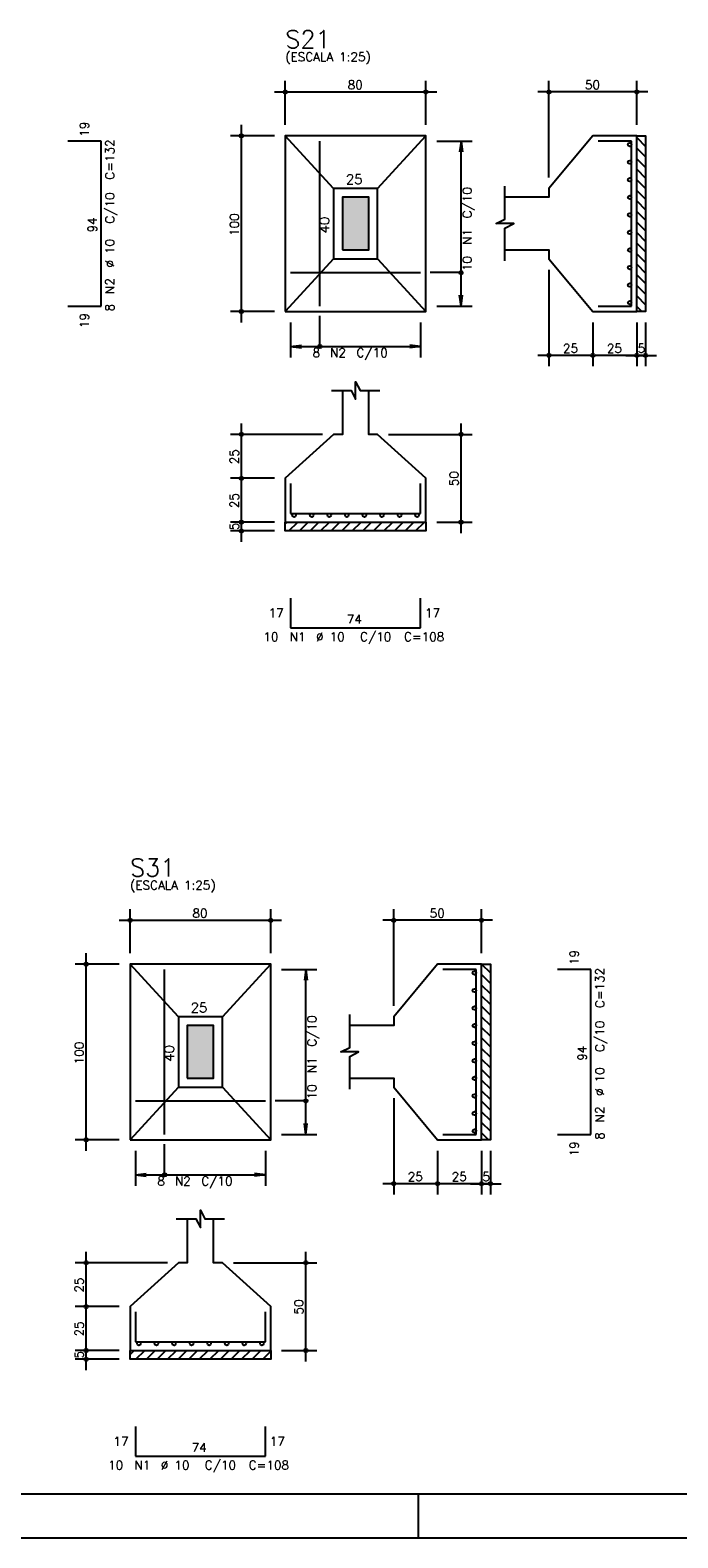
# Model space of a CAD drawing. Extents: x 0 to 119, y 0 to 84.
# Tile 7 of 13: x 73 to 88, y 0 to 34. Entities that reach past the tile are written whole.
import ezdxf

# ---------------------------------------------------------------- set-up
doc = ezdxf.new("R2010")
doc.units = 0
doc.header["$MEASUREMENT"] = 0
for name, color, linetype in [('1', 1, 'CONTINUOUS'), ('2', 2, 'CONTINUOUS'), ('3', 3, 'CONTINUOUS'), ('6', 6, 'CONTINUOUS'), ('7', 7, 'CONTINUOUS'), ('8', 8, 'CONTINUOUS'), ('9', 9, 'CONTINUOUS')]:
    doc.layers.add(name, color=color, linetype=linetype)
doc.styles.get("Standard").update_dxf_attribs({"font": 'ROMANS.SHX'})

msp = doc.modelspace()

# ---------------------------------------------------------------- linework, layer by layer
at = {"layer": '1', "linetype": 'Continuous'}
for p, q in [((86.87067, 31.894985), (87.07067, 31.694985)), ((86.87067, 31.654569), (87.07067, 31.454569)), ((86.87067, 31.414152), (87.07067, 31.214152)), ((86.87067, 31.173736), (87.07067, 30.973736)), ((86.87067, 30.93332), (87.07067, 30.73332)), ((86.87067, 30.692903), (87.07067, 30.492903)), ((86.87067, 30.452487), (87.07067, 30.252487)), ((86.87067, 30.212071), (87.07067, 30.012071)), ((86.87067, 29.971655), (87.07067, 29.771655)), ((86.87067, 29.731238), (87.07067, 29.531238)), ((86.87067, 29.490822), (87.07067, 29.290822)), ((86.87067, 29.250406), (87.07067, 29.050406)), ((86.87067, 29.009989), (87.07067, 28.809989)), ((86.87067, 28.769573), (87.07067, 28.569573)), ((86.87067, 28.529157), (87.07067, 28.329157)), ((86.87067, 28.28874), (87.07067, 28.08874)), ((86.87067, 28.048324), (86.984064, 27.93493)), ((78.87067, 23.094087), (78.911513, 23.13493)), ((78.951929, 22.93493), (79.151929, 23.13493)), ((79.192346, 22.93493), (79.392346, 23.13493)), ((79.432762, 22.93493), (79.632762, 23.13493)), ((79.673178, 22.93493), (79.873178, 23.13493)), ((79.913594, 22.93493), (80.113594, 23.13493)), ((80.154011, 22.93493), (80.354011, 23.13493)), ((80.394427, 22.93493), (80.594427, 23.13493)), ((80.634843, 22.93493), (80.834843, 23.13493)), ((80.87526, 22.93493), (81.07526, 23.13493)), ((81.115676, 22.93493), (81.315676, 23.13493)), ((81.356092, 22.93493), (81.556092, 23.13493)), ((81.596509, 22.93493), (81.796509, 23.13493)), ((81.836925, 22.93493), (82.036925, 23.13493)), ((83.339739, 13.0672), (83.53733, 12.869609)), ((83.33733, 12.829192), (83.53733, 12.629192)), ((83.33733, 12.588776), (83.53733, 12.388776)), ((83.33733, 12.34836), (83.53733, 12.14836)), ((83.33733, 12.107943), (83.53733, 11.907943)), ((83.33733, 11.867527), (83.53733, 11.667527)), ((83.33733, 11.627111), (83.53733, 11.427111)), ((83.33733, 11.386694), (83.53733, 11.186694)), ((83.33733, 11.146278), (83.53733, 10.946278)), ((83.33733, 10.905862), (83.53733, 10.705862)), ((83.33733, 10.665445), (83.53733, 10.465445)), ((83.33733, 10.425029), (83.53733, 10.225029)), ((83.33733, 10.184613), (83.53733, 9.984613)), ((83.33733, 9.944197), (83.53733, 9.744197)), ((83.33733, 9.70378), (83.53733, 9.50378)), ((83.33733, 9.463364), (83.53733, 9.263364)), ((83.33733, 9.222948), (83.493078, 9.0672)), ((75.33733, 4.174104), (75.430426, 4.2672)), ((75.470843, 4.0672), (75.670843, 4.2672)), ((75.711259, 4.0672), (75.911259, 4.2672)), ((75.951675, 4.0672), (76.151675, 4.2672)), ((76.192092, 4.0672), (76.392092, 4.2672)), ((76.432508, 4.0672), (76.632508, 4.2672)), ((76.672924, 4.0672), (76.872924, 4.2672)), ((76.913341, 4.0672), (77.113341, 4.2672)), ((77.153757, 4.0672), (77.353757, 4.2672)), ((77.394173, 4.0672), (77.594173, 4.2672)), ((77.63459, 4.0672), (77.83459, 4.2672)), ((77.875006, 4.0672), (78.075006, 4.2672)), ((78.115422, 4.0672), (78.315422, 4.2672)), ((78.355838, 4.0672), (78.53733, 4.248692)), ((81.900002, 0), (81.900002, 1)), ((0, 0), (118.900002, 0))]:
    msp.add_line(p, q, dxfattribs=at)
for points in [[(86.87067, 27.93493), (86.87067, 31.93493), (87.07067, 31.93493), (87.07067, 27.93493), (86.87067, 27.93493)], [(78.87067, 23.13493), (82.07067, 23.13493), (82.07067, 22.93493), (78.87067, 22.93493), (78.87067, 23.13493)], [(83.33733, 9.0672), (83.33733, 13.0672), (83.53733, 13.0672), (83.53733, 9.0672), (83.33733, 9.0672)], [(75.33733, 4.2672), (78.53733, 4.2672), (78.53733, 4.0672), (75.33733, 4.0672), (75.33733, 4.2672)]]:
    msp.add_lwpolyline(points, dxfattribs=at)
at = {"layer": '2', "linetype": 'Continuous'}
for p, q in [((78.87067, 32.18493), (78.87067, 33.18493)), ((82.07067, 32.18493), (82.07067, 33.18493)), ((84.87067, 30.98493), (84.87067, 33.18493)), ((86.87067, 32.18493), (86.87067, 33.18493)), ((78.62067, 32.93493), (82.32067, 32.93493)), ((87.12067, 32.93493), (84.62067, 32.93493)), ((77.87067, 27.68493), (77.87067, 32.18493)), ((78.62067, 31.93493), (77.62067, 31.93493)), ((78.87067, 31.93493), (78.87067, 31.93493)), ((78.87067, 31.93493), (78.87067, 31.93493)), ((82.07067, 31.93493), (82.07067, 31.93493)), ((82.07067, 31.81493), (82.07067, 31.81493)), ((82.32067, 31.81493), (83.12067, 31.81493)), ((82.87067, 31.81493), (82.838038, 31.567069)), ((82.87067, 28.05493), (82.87067, 31.81493)), ((82.87067, 31.81493), (82.903302, 31.567069)), ((86.87067, 31.93493), (86.87067, 31.93493)), ((84.87067, 30.73493), (84.87067, 30.73493)), ((84.87067, 29.13493), (84.87067, 29.13493)), ((84.87067, 28.88493), (84.87067, 26.68493)), ((82.87067, 28.05493), (82.838038, 28.302791)), ((82.87067, 28.05493), (82.903302, 28.302791)), ((78.62067, 27.93493), (77.62067, 27.93493)), ((78.87067, 27.93493), (78.87067, 27.93493)), ((78.99067, 27.93493), (78.99067, 27.93493)), ((81.95067, 27.93493), (81.95067, 27.93493)), ((82.07067, 28.05493), (82.07067, 28.05493)), ((82.32067, 28.05493), (83.12067, 28.05493)), ((85.87067, 27.93493), (85.87067, 27.93493)), ((85.87067, 27.93493), (85.87067, 27.93493)), ((86.87067, 27.93493), (86.87067, 27.93493)), ((86.87067, 27.93493), (86.87067, 27.93493)), ((87.07067, 27.93493), (87.07067, 27.93493)), ((78.99067, 27.68493), (78.99067, 26.88493)), ((81.95067, 27.68493), (81.95067, 26.88493)), ((85.87067, 27.68493), (85.87067, 26.68493)), ((85.87067, 27.68493), (85.87067, 26.68493)), ((86.87067, 27.68493), (86.87067, 26.68493)), ((86.87067, 27.68493), (86.87067, 26.68493)), ((87.07067, 27.68493), (87.07067, 26.68493)), ((78.99067, 27.13493), (79.238531, 27.167562)), ((78.99067, 27.13493), (81.95067, 27.13493)), ((78.99067, 27.13493), (79.238531, 27.102298)), ((81.95067, 27.13493), (81.702809, 27.167562)), ((81.95067, 27.13493), (81.702809, 27.102298)), ((86.12067, 26.93493), (84.62067, 26.93493)), ((87.12067, 26.93493), (85.62067, 26.93493)), ((86.62067, 26.93493), (87.32067, 26.93493)), ((79.72067, 25.13493), (77.62067, 25.13493)), ((77.87067, 23.88493), (77.87067, 25.38493)), ((79.97067, 25.13493), (79.97067, 25.13493)), ((80.97067, 25.13493), (80.97067, 25.13493)), ((81.22067, 25.13493), (83.12067, 25.13493)), ((82.87067, 22.88493), (82.87067, 25.38493)), ((77.87067, 22.88493), (77.87067, 24.38493)), ((78.62067, 24.13493), (77.62067, 24.13493)), ((78.62067, 24.13493), (77.62067, 24.13493)), ((78.87067, 24.13493), (78.87067, 24.13493)), ((78.87067, 24.13493), (78.87067, 24.13493)), ((77.87067, 22.68493), (77.87067, 23.38493)), ((78.62067, 23.13493), (77.62067, 23.13493)), ((78.62067, 23.13493), (77.62067, 23.13493)), ((78.87067, 23.13493), (78.87067, 23.13493)), ((78.87067, 23.13493), (78.87067, 23.13493)), ((82.07067, 23.13493), (82.07067, 23.13493)), ((82.32067, 23.13493), (83.12067, 23.13493)), ((78.62067, 22.93493), (77.62067, 22.93493)), ((78.87067, 22.93493), (78.87067, 22.93493)), ((75.33733, 13.3172), (75.33733, 14.3172)), ((78.53733, 13.3172), (78.53733, 14.3172)), ((81.33733, 12.1172), (81.33733, 14.3172)), ((83.33733, 13.3172), (83.33733, 14.3172)), ((75.08733, 14.0672), (78.78733, 14.0672)), ((83.58733, 14.0672), (81.08733, 14.0672)), ((75.08733, 13.0672), (74.08733, 13.0672)), ((74.33733, 8.8172), (74.33733, 13.3172)), ((75.33733, 13.0672), (75.33733, 13.0672)), ((75.33733, 13.0672), (75.33733, 13.0672)), ((78.53733, 13.0672), (78.53733, 13.0672)), ((83.33733, 13.0672), (83.33733, 13.0672)), ((78.53733, 12.9472), (78.53733, 12.9472)), ((78.78733, 12.9472), (79.58733, 12.9472)), ((79.33733, 12.9472), (79.304698, 12.699339)), ((79.33733, 9.1872), (79.33733, 12.9472)), ((79.33733, 12.9472), (79.369962, 12.699339)), ((81.33733, 11.8672), (81.33733, 11.8672)), ((81.33733, 10.2672), (81.33733, 10.2672)), ((81.33733, 10.0172), (81.33733, 7.8172)), ((79.33733, 9.1872), (79.304698, 9.435061)), ((79.33733, 9.1872), (79.369962, 9.435061)), ((75.08733, 9.0672), (74.08733, 9.0672)), ((75.33733, 9.0672), (75.33733, 9.0672)), ((75.45733, 9.0672), (75.45733, 9.0672)), ((78.41733, 9.0672), (78.41733, 9.0672)), ((78.53733, 9.1872), (78.53733, 9.1872)), ((78.78733, 9.1872), (79.58733, 9.1872)), ((82.33733, 9.0672), (82.33733, 9.0672)), ((82.33733, 9.0672), (82.33733, 9.0672)), ((83.33733, 9.0672), (83.33733, 9.0672)), ((83.33733, 9.0672), (83.33733, 9.0672)), ((83.53733, 9.0672), (83.53733, 9.0672)), ((75.45733, 8.8172), (75.45733, 8.0172)), ((78.41733, 8.8172), (78.41733, 8.0172)), ((82.33733, 8.8172), (82.33733, 7.8172)), ((82.33733, 8.8172), (82.33733, 7.8172)), ((83.33733, 8.8172), (83.33733, 7.8172)), ((83.33733, 8.8172), (83.33733, 7.8172)), ((83.53733, 8.8172), (83.53733, 7.8172)), ((75.45733, 8.2672), (75.705191, 8.299832)), ((75.45733, 8.2672), (78.41733, 8.2672)), ((75.45733, 8.2672), (75.705191, 8.234568)), ((78.41733, 8.2672), (78.169469, 8.299832)), ((78.41733, 8.2672), (78.169469, 8.234568)), ((82.58733, 8.0672), (81.08733, 8.0672)), ((83.58733, 8.0672), (82.08733, 8.0672)), ((83.08733, 8.0672), (83.78733, 8.0672)), ((76.18733, 6.2672), (74.08733, 6.2672)), ((74.33733, 5.0172), (74.33733, 6.5172)), ((76.43733, 6.2672), (76.43733, 6.2672)), ((77.43733, 6.2672), (77.43733, 6.2672)), ((77.68733, 6.2672), (79.58733, 6.2672)), ((79.33733, 4.0172), (79.33733, 6.5172)), ((74.33733, 4.0172), (74.33733, 5.5172)), ((75.08733, 5.2672), (74.08733, 5.2672)), ((75.08733, 5.2672), (74.08733, 5.2672)), ((75.33733, 5.2672), (75.33733, 5.2672)), ((75.33733, 5.2672), (75.33733, 5.2672)), ((74.33733, 3.8172), (74.33733, 4.5172)), ((75.08733, 4.2672), (74.08733, 4.2672)), ((75.08733, 4.2672), (74.08733, 4.2672)), ((75.33733, 4.2672), (75.33733, 4.2672)), ((75.33733, 4.2672), (75.33733, 4.2672)), ((78.53733, 4.2672), (78.53733, 4.2672)), ((78.78733, 4.2672), (79.58733, 4.2672)), ((75.08733, 4.0672), (74.08733, 4.0672)), ((75.33733, 4.0672), (75.33733, 4.0672))]:
    msp.add_line(p, q, dxfattribs=at)
for points in [[(78.87067, 27.93493), (82.07067, 27.93493), (82.07067, 31.93493), (78.87067, 31.93493), (78.87067, 27.93493)], [(79.97067, 30.73493), (78.87067, 31.93493)], [(80.97067, 30.73493), (82.07067, 31.93493)], [(83.87067, 29.33493), (84.87067, 29.33493), (84.87067, 29.13493), (85.87067, 27.93493), (86.87067, 27.93493), (86.87067, 31.93493), (85.87067, 31.93493), (84.87067, 30.73493), (84.87067, 30.53493), (83.87067, 30.53493)], [(79.97067, 29.13493), (80.97067, 29.13493), (80.97067, 30.73493), (79.97067, 30.73493), (79.97067, 29.13493)], [(83.87067, 29.08493), (83.87067, 29.83493), (84.07067, 29.93493), (83.67067, 29.93493), (83.87067, 30.03493), (83.87067, 30.78493)], [(80.17067, 29.33493), (80.77067, 29.33493), (80.77067, 30.53493), (80.17067, 30.53493), (80.17067, 29.33493)], [(79.97067, 29.13493), (78.87067, 27.93493)], [(80.97067, 29.13493), (82.07067, 27.93493)], [(82.87067, 28.81993), (82.17067, 28.81993)], [(79.65567, 27.13493), (79.65567, 27.83493)], [(80.17067, 26.13493), (80.17067, 25.13493), (79.97067, 25.13493), (78.87067, 24.13493), (78.87067, 23.13493), (82.07067, 23.13493), (82.07067, 24.13493), (80.97067, 25.13493), (80.77067, 25.13493), (80.77067, 26.13493)], [(79.92067, 26.13493), (80.37067, 26.13493), (80.47067, 25.93493), (80.47067, 26.33493), (80.57067, 26.13493), (81.02067, 26.13493)], [(75.33733, 9.0672), (78.53733, 9.0672), (78.53733, 13.0672), (75.33733, 13.0672), (75.33733, 9.0672)], [(76.43733, 11.8672), (75.33733, 13.0672)], [(77.43733, 11.8672), (78.53733, 13.0672)], [(80.33733, 10.4672), (81.33733, 10.4672), (81.33733, 10.2672), (82.33733, 9.0672), (83.33733, 9.0672), (83.33733, 13.0672), (82.33733, 13.0672), (81.33733, 11.8672), (81.33733, 11.6672), (80.33733, 11.6672)], [(76.43733, 10.2672), (77.43733, 10.2672), (77.43733, 11.8672), (76.43733, 11.8672), (76.43733, 10.2672)], [(80.33733, 10.2172), (80.33733, 10.9672), (80.53733, 11.0672), (80.13733, 11.0672), (80.33733, 11.1672), (80.33733, 11.9172)], [(76.63733, 10.4672), (77.23733, 10.4672), (77.23733, 11.6672), (76.63733, 11.6672), (76.63733, 10.4672)], [(76.43733, 10.2672), (75.33733, 9.0672)], [(77.43733, 10.2672), (78.53733, 9.0672)], [(79.33733, 9.9522), (78.63733, 9.9522)], [(76.12233, 8.2672), (76.12233, 8.9672)], [(76.63733, 7.2672), (76.63733, 6.2672), (76.43733, 6.2672), (75.33733, 5.2672), (75.33733, 4.2672), (78.53733, 4.2672), (78.53733, 5.2672), (77.43733, 6.2672), (77.23733, 6.2672), (77.23733, 7.2672)], [(76.38733, 7.2672), (76.83733, 7.2672), (76.93733, 7.0672), (76.93733, 7.4672), (77.03733, 7.2672), (77.48733, 7.2672)]]:
    msp.add_lwpolyline(points, dxfattribs=at)
for centre, radius in [((78.87067, 32.93493), 0.04), ((82.07067, 32.93493), 0.04), ((84.87067, 32.93493), 0.04), ((86.87067, 32.93493), 0.04), ((78.87067, 32.93493), 0.02), ((82.07067, 32.93493), 0.02), ((84.87067, 32.93493), 0.02), ((86.87067, 32.93493), 0.02), ((77.87067, 31.93493), 0.04), ((77.87067, 31.93493), 0.02), ((82.87067, 28.81993), 0.04), ((77.87067, 27.93493), 0.04), ((77.87067, 27.93493), 0.02), ((79.65567, 27.13493), 0.04), ((84.87067, 26.93493), 0.04), ((84.87067, 26.93493), 0.02), ((85.87067, 26.93493), 0.04), ((85.87067, 26.93493), 0.04), ((85.87067, 26.93493), 0.02), ((85.87067, 26.93493), 0.02), ((86.87067, 26.93493), 0.04), ((86.87067, 26.93493), 0.04), ((86.87067, 26.93493), 0.02), ((86.87067, 26.93493), 0.02), ((87.07067, 26.93493), 0.04), ((87.07067, 26.93493), 0.02), ((77.87067, 25.13493), 0.04), ((77.87067, 25.13493), 0.02), ((82.87067, 25.13493), 0.04), ((82.87067, 25.13493), 0.02), ((77.87067, 24.13493), 0.04), ((77.87067, 24.13493), 0.04), ((77.87067, 24.13493), 0.02), ((77.87067, 24.13493), 0.02), ((77.87067, 23.13493), 0.04), ((77.87067, 23.13493), 0.04), ((77.87067, 23.13493), 0.02), ((77.87067, 23.13493), 0.02), ((82.87067, 23.13493), 0.04), ((82.87067, 23.13493), 0.02), ((77.87067, 22.93493), 0.04), ((77.87067, 22.93493), 0.02), ((75.33733, 14.0672), 0.04), ((75.33733, 14.0672), 0.02), ((78.53733, 14.0672), 0.04), ((78.53733, 14.0672), 0.02), ((81.33733, 14.0672), 0.04), ((81.33733, 14.0672), 0.02), ((83.33733, 14.0672), 0.04), ((83.33733, 14.0672), 0.02), ((74.33733, 13.0672), 0.04), ((74.33733, 13.0672), 0.02), ((79.33733, 9.9522), 0.04), ((74.33733, 9.0672), 0.04), ((74.33733, 9.0672), 0.02), ((76.12233, 8.2672), 0.04), ((81.33733, 8.0672), 0.04), ((81.33733, 8.0672), 0.02), ((82.33733, 8.0672), 0.04), ((82.33733, 8.0672), 0.04), ((82.33733, 8.0672), 0.02), ((82.33733, 8.0672), 0.02), ((83.33733, 8.0672), 0.04), ((83.33733, 8.0672), 0.04), ((83.33733, 8.0672), 0.02), ((83.33733, 8.0672), 0.02), ((83.53733, 8.0672), 0.04), ((83.53733, 8.0672), 0.02), ((74.33733, 6.2672), 0.04), ((74.33733, 6.2672), 0.02), ((79.33733, 6.2672), 0.04), ((79.33733, 6.2672), 0.02), ((74.33733, 5.2672), 0.04), ((74.33733, 5.2672), 0.04), ((74.33733, 5.2672), 0.02), ((74.33733, 5.2672), 0.02), ((74.33733, 4.2672), 0.04), ((74.33733, 4.2672), 0.04), ((74.33733, 4.2672), 0.02), ((74.33733, 4.2672), 0.02), ((79.33733, 4.2672), 0.04), ((79.33733, 4.2672), 0.02), ((74.33733, 4.0672), 0.04), ((74.33733, 4.0672), 0.02)]:
    msp.add_circle(centre, radius, dxfattribs=at)
at = {"layer": '3', "linetype": 'Continuous'}
for centre in [(86.70936, 31.73493), (86.70936, 31.33493), (86.70936, 30.93493), (86.70936, 30.53493), (86.70936, 30.13493), (86.70936, 29.73493), (86.70936, 29.33493), (86.70936, 28.93493), (86.70936, 28.53493), (86.70936, 28.13493), (79.07067, 23.29362), (79.47067, 23.29362), (79.87067, 23.29362), (80.27067, 23.29362), (80.67067, 23.29362), (81.07067, 23.29362), (81.47067, 23.29362), (81.87067, 23.29362), (83.17602, 12.8672), (83.17602, 12.4672), (83.17602, 12.0672), (83.17602, 11.6672), (83.17602, 11.2672), (83.17602, 10.8672), (83.17602, 10.4672), (83.17602, 10.0672), (83.17602, 9.6672), (83.17602, 9.2672), (75.53733, 4.42589), (75.93733, 4.42589), (76.33733, 4.42589), (76.73733, 4.42589), (77.13733, 4.42589), (77.53733, 4.42589), (77.93733, 4.42589), (78.33733, 4.42589)]:
    msp.add_circle(centre, 0.04131, dxfattribs=at)
at = {"layer": '6', "linetype": 'Continuous'}
for p, q in [((74.67853, 31.81493), (73.91853, 31.81493)), ((74.67853, 28.05493), (74.67853, 31.81493)), ((79.65567, 28.05493), (79.65567, 31.81493)), ((86.75067, 31.81493), (85.99067, 31.81493)), ((86.75067, 28.05493), (86.75067, 31.81493)), ((78.99067, 28.81993), (81.95067, 28.81993)), ((73.91853, 28.05493), (74.67853, 28.05493)), ((85.99067, 28.05493), (86.75067, 28.05493)), ((78.99067, 24.01493), (78.99067, 23.33493)), ((81.95067, 23.33493), (81.95067, 24.01493)), ((78.99067, 23.33493), (81.95067, 23.33493)), ((78.99067, 21.40493), (78.99067, 20.72493)), ((81.95067, 20.72493), (81.95067, 21.40493)), ((78.99067, 20.72493), (81.95067, 20.72493)), ((76.12233, 9.1872), (76.12233, 12.9472)), ((83.21733, 12.9472), (82.45733, 12.9472)), ((83.21733, 9.1872), (83.21733, 12.9472)), ((85.82733, 12.9472), (85.06733, 12.9472)), ((85.82733, 9.1872), (85.82733, 12.9472)), ((75.45733, 9.9522), (78.41733, 9.9522)), ((82.45733, 9.1872), (83.21733, 9.1872)), ((85.06733, 9.1872), (85.82733, 9.1872)), ((75.45733, 5.1472), (75.45733, 4.4672)), ((78.41733, 4.4672), (78.41733, 5.1472)), ((75.45733, 4.4672), (78.41733, 4.4672)), ((75.45733, 2.5372), (75.45733, 1.8572)), ((78.41733, 1.8572), (78.41733, 2.5372)), ((75.45733, 1.8572), (78.41733, 1.8572))]:
    msp.add_line(p, q, dxfattribs=at)
at = {"layer": '8', "linetype": 'Continuous'}
msp.add_line((2.5, 1), (117.900002, 1), dxfattribs=at)
at = {"layer": '9', "linetype": 'Continuous'}
for points in [[(80.17067, 29.33493), (80.77067, 29.33493), (80.77067, 30.53493)], [(80.17067, 29.33493), (80.77067, 30.53493), (80.17067, 30.53493)], [(80.17067, 29.33493), (80.17067, 30.53493), (80.17067, 29.33493)], [(76.63733, 10.4672), (77.23733, 10.4672), (77.23733, 11.6672)], [(76.63733, 10.4672), (77.23733, 11.6672), (76.63733, 11.6672)], [(76.63733, 10.4672), (76.63733, 11.6672), (76.63733, 10.4672)]]:
    msp.add_solid(points, dxfattribs=at)

# ---------------------------------------------------------------- texts
at = {"layer": '2', "linetype": 'Continuous'}
for s, height, p in [('(ESCALA 1:25)', 0.2, (78.87067, 33.63493)), ('80', 0.2, (80.29067, 32.99493)), ('50', 0.2, (85.69067, 32.99493)), ('25', 0.22, (80.25067, 30.83493)), ('25', 0.2, (85.19067, 26.99493)), ('25', 0.2, (86.19067, 26.99493)), ('5', 0.2, (86.89067, 26.99493)), ('8', 0.2, (79.49067, 26.89493)), ('N2', 0.2, (79.89067, 26.89493)), ('C/10', 0.2, (80.49067, 26.89493)), ('17', 0.2, (78.49067, 20.96493)), ('74', 0.2, (80.27067, 20.82493)), ('17', 0.2, (82.05067, 20.96493)), ('10', 0.2, (78.37067, 20.42493)), ('N1', 0.2, (78.97067, 20.42493)), ('%%c 10', 0.2, (79.57067, 20.42493)), ('C/10', 0.2, (80.57067, 20.42493)), ('C=108', 0.2, (81.57067, 20.42493)), ('(ESCALA 1:25)', 0.2, (75.33733, 14.7672)), ('80', 0.2, (76.75733, 14.1272)), ('50', 0.2, (82.15733, 14.1272)), ('25', 0.22, (76.71733, 11.9672)), ('C/10', 0.2, (76.95733, 8.0272)), ('25', 0.2, (81.65733, 8.1272)), ('25', 0.2, (82.65733, 8.1272)), ('5', 0.2, (83.35733, 8.1272)), ('8', 0.2, (75.95733, 8.0272)), ('N2', 0.2, (76.35733, 8.0272)), ('17', 0.2, (74.95733, 2.0972)), ('74', 0.2, (76.73733, 1.9572)), ('17', 0.2, (78.51733, 2.0972)), ('10', 0.2, (74.83733, 1.5572)), ('N1', 0.2, (75.43733, 1.5572)), ('%%c 10', 0.2, (76.03733, 1.5572)), ('C/10', 0.2, (77.03733, 1.5572)), ('C=108', 0.2, (78.03733, 1.5572))]:
    msp.add_text(s, height=height, dxfattribs=at).set_placement(p)
for s, height, p in [('19', 0.2, (74.39853, 31.91493)), ('C=132', 0.2, (74.97853, 30.93493)), ('C/10', 0.2, (83.11067, 30.05493)), ('C/10', 0.2, (74.97853, 29.93493)), ('94', 0.2, (74.57853, 29.73493)), ('100', 0.2, (77.81067, 29.65493)), ('40', 0.22, (79.87067, 29.71493)), ('N1', 0.2, (83.11067, 29.45493)), ('%%c 10', 0.2, (74.97853, 28.93493)), ('10', 0.2, (83.11067, 28.85493)), ('N2', 0.2, (74.97853, 28.33493)), ('19', 0.2, (74.39853, 27.55493)), ('8', 0.2, (74.97853, 27.93493)), ('25', 0.2, (77.81067, 24.45493)), ('50', 0.2, (82.81067, 23.95493)), ('25', 0.2, (77.81067, 23.45493)), ('5', 0.2, (77.81067, 22.95493)), ('19', 0.2, (85.54733, 13.0472)), ('C=132', 0.2, (86.12733, 12.0672)), ('C/10', 0.2, (79.57733, 11.1872)), ('C/10', 0.2, (86.12733, 11.0672)), ('100', 0.2, (74.27733, 10.7872)), ('40', 0.22, (76.33733, 10.8472)), ('94', 0.2, (85.72733, 10.8672)), ('N1', 0.2, (79.57733, 10.5872)), ('%%c 10', 0.2, (86.12733, 10.0672)), ('10', 0.2, (79.57733, 9.9872)), ('N2', 0.2, (86.12733, 9.4672)), ('19', 0.2, (85.54733, 8.6872)), ('8', 0.2, (86.12733, 9.0672)), ('25', 0.2, (74.27733, 5.5872)), ('50', 0.2, (79.27733, 5.0872)), ('25', 0.2, (74.27733, 4.5872)), ('5', 0.2, (74.27733, 4.0872))]:
    msp.add_text(s, height=height, rotation=90, dxfattribs=at).set_placement(p)
at = {"layer": '7', "linetype": 'Continuous'}
for s, p in [('S21', (78.87067, 33.93493)), ('S31', (75.33733, 15.0672))]:
    msp.add_text(s, height=0.4, dxfattribs=at).set_placement(p)

doc.saveas('drawing.dxf')
